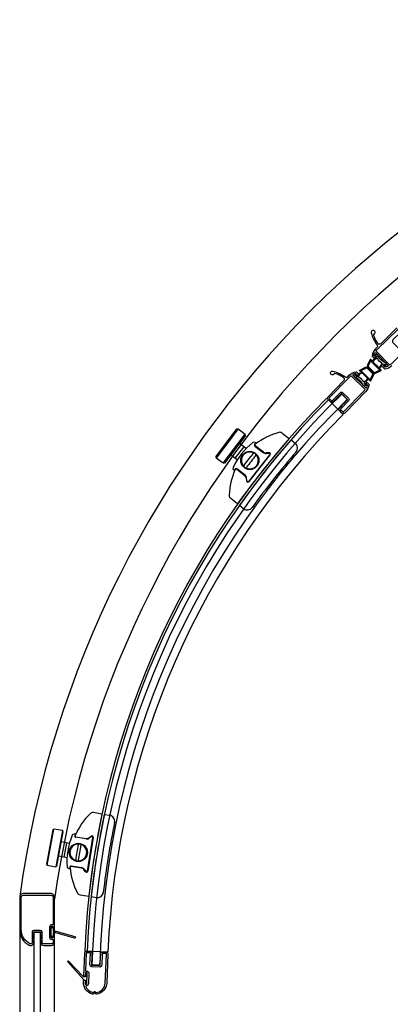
# Model space of a CAD drawing. Header units: millimetres. Extents: x 5046.477 to 5047.25, y 2669.412 to 2670.185.
# Tile 2 of 4: x 5046.478 to 5046.67, y 2669.675 to 2670.183. Entities that reach past the tile are written whole.
import ezdxf

# ---------------------------------------------------------------- set-up
doc = ezdxf.new("R2010")
doc.units = ezdxf.units.MM
doc.layers.add('SANINDUSA', color=3, linetype='Continuous')

msp = doc.modelspace()

# ---------------------------------------------------------------- linework, layer by layer
at = {"layer": 'SANINDUSA'}
for p, q in [((5046.647286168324, 2669.987251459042), (5046.644494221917, 2669.990115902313)), ((5046.645222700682, 2669.979576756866), (5046.636708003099, 2669.988032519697)), ((5046.579487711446, 2669.957738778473), (5046.590371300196, 2669.972075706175)), ((5046.591071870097, 2669.972171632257), (5046.579583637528, 2669.957038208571)), ((5046.583167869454, 2669.954317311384), (5046.594656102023, 2669.969450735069)), ((5046.594752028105, 2669.968750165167), (5046.583868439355, 2669.954413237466)), ((5046.590371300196, 2669.972075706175), (5046.591071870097, 2669.972171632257)), ((5046.591071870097, 2669.972171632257), (5046.594656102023, 2669.969450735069)), ((5046.594752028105, 2669.968750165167), (5046.594656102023, 2669.969450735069)), ((5046.613780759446, 2669.969920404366), (5046.617320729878, 2669.967125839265)), ((5046.595078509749, 2669.961948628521), (5046.5915957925, 2669.964592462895)), ((5046.599675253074, 2669.96323442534), (5046.603920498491, 2669.959883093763)), ((5046.599760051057, 2669.965078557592), (5046.6001983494, 2669.964732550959)), ((5046.604037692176, 2669.960031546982), (5046.599792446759, 2669.963382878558)), ((5046.617315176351, 2669.967119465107), (5046.617320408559, 2669.967126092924)), ((5046.618275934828, 2669.966371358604), (5046.620525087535, 2669.964595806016)), ((5046.590453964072, 2669.95605665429), (5046.587067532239, 2669.958627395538)), ((5046.593879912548, 2669.962858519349), (5046.589351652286, 2669.956893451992)), ((5046.607335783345, 2669.958835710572), (5046.596437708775, 2669.945030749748)), ((5046.596587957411, 2669.944898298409), (5046.60748603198, 2669.958703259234)), ((5046.606854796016, 2669.959832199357), (5046.605363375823, 2669.959656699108)), ((5046.605393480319, 2669.959466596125), (5046.606884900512, 2669.959642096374)), ((5046.579487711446, 2669.957738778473), (5046.579583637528, 2669.957038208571)), ((5046.583167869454, 2669.954317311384), (5046.579583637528, 2669.957038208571)), ((5046.583868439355, 2669.954413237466), (5046.583167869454, 2669.954317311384)), ((5046.589044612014, 2669.950604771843), (5046.588606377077, 2669.950950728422)), ((5046.590249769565, 2669.951295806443), (5046.594495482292, 2669.947944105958)), ((5046.594626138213, 2669.948109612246), (5046.590380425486, 2669.951461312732)), ((5046.595167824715, 2669.946741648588), (5046.595343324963, 2669.945250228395)), ((5046.595548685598, 2669.945282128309), (5046.595373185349, 2669.946773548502)), ((5046.590676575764, 2669.933375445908), (5046.58713692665, 2669.93616975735)), ((5046.591631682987, 2669.932621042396), (5046.593880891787, 2669.930845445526)), ((5046.520669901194, 2669.773125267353), (5046.516216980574, 2669.773838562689)), ((5046.5218717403, 2669.772933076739), (5046.524701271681, 2669.772479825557)), ((5046.495271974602, 2669.764980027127), (5046.491934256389, 2669.747292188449)), ((5046.492332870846, 2669.746708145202), (5046.495856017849, 2669.765378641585)), ((5046.495271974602, 2669.764980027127), (5046.495856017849, 2669.765378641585)), ((5046.50027797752, 2669.764544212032), (5046.495856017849, 2669.765378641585)), ((5046.50027797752, 2669.764544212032), (5046.496754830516, 2669.745873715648)), ((5046.497338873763, 2669.746272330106), (5046.500676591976, 2669.763960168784)), ((5046.500676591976, 2669.763960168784), (5046.50027797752, 2669.764544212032)), ((5046.506884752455, 2669.762661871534), (5046.506333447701, 2669.762750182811)), ((5046.512499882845, 2669.760243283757), (5046.507158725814, 2669.761098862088)), ((5046.507192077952, 2669.761307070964), (5046.512533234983, 2669.760451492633)), ((5046.513210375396, 2669.743627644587), (5046.515992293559, 2669.760994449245)), ((5046.516191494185, 2669.760973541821), (5046.513409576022, 2669.743606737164)), ((5046.513873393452, 2669.760770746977), (5046.515089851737, 2669.761651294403)), ((5046.515205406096, 2669.761478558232), (5046.513988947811, 2669.760598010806)), ((5046.503838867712, 2669.757979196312), (5046.499695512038, 2669.758761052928)), ((5046.501124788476, 2669.750870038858), (5046.502513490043, 2669.758229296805)), ((5046.502623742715, 2669.75058718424), (5046.49830681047, 2669.751401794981)), ((5046.491934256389, 2669.747292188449), (5046.492332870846, 2669.746708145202)), ((5046.492332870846, 2669.746708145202), (5046.496754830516, 2669.745873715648)), ((5046.497338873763, 2669.746272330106), (5046.496754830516, 2669.745873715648)), ((5046.503486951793, 2669.744976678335), (5046.504038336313, 2669.74488835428)), ((5046.51009742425, 2669.74524534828), (5046.504756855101, 2669.746100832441)), ((5046.504786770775, 2669.746287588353), (5046.510127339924, 2669.745432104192)), ((5046.51215135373, 2669.743307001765), (5046.511270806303, 2669.74452346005)), ((5046.511431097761, 2669.74463000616), (5046.512311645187, 2669.743413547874)), ((5046.509415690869, 2669.731379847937), (5046.513869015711, 2669.730666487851)), ((5046.513869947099, 2669.730674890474), (5046.513868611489, 2669.730666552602)), ((5046.515070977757, 2669.730474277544), (5046.517900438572, 2669.730021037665)), ((5046.478176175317, 2669.713400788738), (5046.478176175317, 2669.440007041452)), ((5046.496176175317, 2669.440007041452), (5046.496176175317, 2669.707007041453)), ((5046.523731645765, 2669.701721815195), (5046.511742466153, 2669.702231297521)), ((5046.519501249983, 2669.695101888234), (5046.515502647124, 2669.695207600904))]:
    msp.add_line(p, q, dxfattribs=at)
for points in [[(5046.672986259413, 2670.024247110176), (5046.664643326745, 2670.016070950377, -0.4688224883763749), (5046.66311385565, 2670.016226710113, -0.05769488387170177), (5046.661085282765, 2670.020149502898, -0.3118351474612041), (5046.66135833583, 2670.021253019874, 1.797146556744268), (5046.659730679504, 2670.021742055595, 0.08866377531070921), (5046.662729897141, 2670.015375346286, -0.3686029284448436), (5046.662614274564, 2670.014082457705), (5046.661902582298, 2670.01338499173)], [(5046.662973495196, 2670.010445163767, 0.4368825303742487), (5046.662857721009, 2670.010535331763), (5046.661677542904, 2670.01034234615, 0.414213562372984), (5046.661495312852, 2670.010126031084), (5046.661499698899, 2670.010074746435, 0.1989123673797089), (5046.661570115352, 2670.009938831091), (5046.662240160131, 2670.009840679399, -0.2083851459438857), (5046.662307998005, 2670.00979849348, -0.1302921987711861), (5046.662463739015, 2670.009364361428), (5046.662502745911, 2670.008908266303, -0.3234232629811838), (5046.662442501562, 2670.008807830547), (5046.661427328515, 2670.008372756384, 0.1925824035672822), (5046.660692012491, 2670.00763744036), (5046.660455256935, 2670.007085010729, -0.5305984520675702), (5046.660292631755, 2670.007053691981), (5046.659384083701, 2670.007962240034, 0.5072628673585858), (5046.659224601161, 2670.007937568), (5046.657692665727, 2670.004983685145, 0.3269085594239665), (5046.657873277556, 2670.00381619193), (5046.660701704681, 2670.000987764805, 0.3269085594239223), (5046.661869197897, 2670.000807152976), (5046.66482308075, 2670.002339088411, 0.5072628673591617), (5046.664847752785, 2670.00249857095), (5046.66378688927, 2670.003559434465, -0.5305984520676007), (5046.663818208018, 2670.003722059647), (5046.664444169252, 2670.003990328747, 0.1925824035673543), (5046.665074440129, 2670.004620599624), (5046.665506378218, 2670.005628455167, -0.3473749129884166), (5046.66561535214, 2670.005687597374), (5046.666314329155, 2670.005566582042, -0.1103571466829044), (5046.666677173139, 2670.005416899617, -0.2116742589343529), (5046.666719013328, 2670.005347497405), (5046.666809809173, 2670.004626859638, 0.1989123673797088), (5046.666939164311, 2670.004545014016), (5046.666989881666, 2670.004536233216, 0.4142135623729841), (5046.667221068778, 2670.004699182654), (5046.667514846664, 2670.005858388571, 0.4368825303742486), (5046.667434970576, 2670.005981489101, -0.2163535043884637), (5046.662954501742, 2670.010495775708)], [(5046.661902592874, 2670.013385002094, 0.1716209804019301), (5046.660142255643, 2670.009791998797, 0.2265071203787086), (5046.660198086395, 2670.009628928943), (5046.660995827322, 2670.008815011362, 0.4142135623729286), (5046.661561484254, 2670.00880933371), (5046.662046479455, 2670.009284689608, 0.6681786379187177), (5046.661908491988, 2670.00962751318), (5046.661396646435, 2670.009632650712, -0.1989123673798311), (5046.661255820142, 2670.009692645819), (5046.661049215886, 2670.009903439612, -0.2461049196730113), (5046.660995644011, 2670.010081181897, -0.05839122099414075), (5046.661360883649, 2670.011235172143, -0.5279768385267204), (5046.662011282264, 2670.011350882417), (5046.668270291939, 2670.004964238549, -0.5279768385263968), (5046.668141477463, 2670.004316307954, -0.05836320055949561), (5046.666980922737, 2670.003974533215, -0.2461049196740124), (5046.666804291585, 2670.004031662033), (5046.66659758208, 2670.004242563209, -0.1989123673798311), (5046.6665404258, 2670.004384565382), (5046.666545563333, 2670.004896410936, 0.6681786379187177), (5046.666205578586, 2670.005041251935), (5046.665720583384, 2670.004565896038, 0.4142135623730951), (5046.665714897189, 2670.004000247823), (5046.666445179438, 2670.003255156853, 0.2309634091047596), (5046.666775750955, 2670.003137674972, 0.1672346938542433), (5046.670301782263, 2670.004814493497)], [(5046.651244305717, 2669.998715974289, -0.4368825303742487), (5046.651154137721, 2669.998831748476), (5046.651347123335, 2670.00001192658, -0.414213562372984), (5046.6515634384, 2670.000194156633), (5046.65161472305, 2670.000189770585, -0.1989123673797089), (5046.651750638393, 2670.000119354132), (5046.651848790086, 2669.999449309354, 0.2083851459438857), (5046.651890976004, 2669.999381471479, 0.1302921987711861), (5046.652325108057, 2669.99922573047), (5046.652781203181, 2669.999186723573, 0.3234232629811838), (5046.652881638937, 2669.999246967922), (5046.6533167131, 2670.000262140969, -0.1925824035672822), (5046.654052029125, 2670.000997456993), (5046.654604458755, 2670.001234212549, 0.5305984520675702), (5046.654635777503, 2670.00139683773), (5046.65372722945, 2670.002305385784, -0.5072628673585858), (5046.653751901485, 2670.002464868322), (5046.656705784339, 2670.003996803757, -0.3269085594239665), (5046.657873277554, 2670.003816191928), (5046.660701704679, 2670.000987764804, -0.3269085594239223), (5046.660882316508, 2669.999820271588), (5046.659350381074, 2669.996866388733, -0.5072628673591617), (5046.659190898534, 2669.996841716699), (5046.658130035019, 2669.997902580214, 0.5305984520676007), (5046.657967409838, 2669.997871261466), (5046.657699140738, 2669.997245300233, -0.1925824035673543), (5046.65706886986, 2669.996615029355), (5046.656061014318, 2669.996183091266, 0.3473749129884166), (5046.65600187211, 2669.996074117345), (5046.656122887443, 2669.995375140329, 0.1103571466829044), (5046.656272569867, 2669.995012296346, 0.2116742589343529), (5046.656341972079, 2669.994970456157), (5046.657062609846, 2669.994879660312, -0.1989123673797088), (5046.657144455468, 2669.994750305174), (5046.657153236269, 2669.994699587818, -0.4142135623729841), (5046.65699028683, 2669.994468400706), (5046.655831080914, 2669.99417462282, -0.4368825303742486), (5046.655707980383, 2669.994254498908, 0.2163535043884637), (5046.651193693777, 2669.998734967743)], [(5046.648304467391, 2669.99978687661, -0.1716209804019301), (5046.651897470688, 2670.001547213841, -0.2265071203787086), (5046.652060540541, 2670.00149138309), (5046.652874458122, 2670.000693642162, -0.4142135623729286), (5046.652880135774, 2670.000127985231), (5046.652404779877, 2669.999642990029, -0.6681786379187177), (5046.652061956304, 2669.999780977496), (5046.652056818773, 2670.00029282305, 0.1989123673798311), (5046.651996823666, 2670.000433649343), (5046.651786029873, 2670.000640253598, 0.2461049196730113), (5046.651608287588, 2670.000693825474, 0.05839122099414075), (5046.650454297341, 2670.000328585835, 0.5279768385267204), (5046.650338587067, 2669.99967818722), (5046.656725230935, 2669.993419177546, 0.5279768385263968), (5046.657373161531, 2669.993547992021, 0.05836320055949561), (5046.657714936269, 2669.994708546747, 0.2461049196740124), (5046.657657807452, 2669.9948851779), (5046.657446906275, 2669.995091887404, 0.1989123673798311), (5046.657304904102, 2669.995149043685), (5046.656793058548, 2669.995143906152, -0.6681786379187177), (5046.656648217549, 2669.995483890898), (5046.657123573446, 2669.995968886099, -0.4142135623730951), (5046.657689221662, 2669.995974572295), (5046.658434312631, 2669.995244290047, -0.2309634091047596), (5046.658551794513, 2669.994913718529, -0.1672346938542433), (5046.656874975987, 2669.991387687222), (5046.646012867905, 2669.980304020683, -0.4142135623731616), (5046.644598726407, 2669.980289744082), (5046.643340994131, 2669.981522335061, -0.4142306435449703), (5046.643326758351, 2669.98293651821), (5046.644442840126, 2669.984075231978, 0.2881936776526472), (5046.644488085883, 2669.984283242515, -0.628595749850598), (5046.644803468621, 2669.984605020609, 0.2881936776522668), (5046.645010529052, 2669.984654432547), (5046.646542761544, 2669.98621773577, 0.2881936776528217), (5046.646588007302, 2669.986425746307, -0.6285957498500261), (5046.646903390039, 2669.9867475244, 0.2881936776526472), (5046.647110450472, 2669.986796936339), (5046.647386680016, 2669.987078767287, 0.4142135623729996), (5046.647383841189, 2669.987361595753), (5046.644455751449, 2669.990231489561, 0.4142135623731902), (5046.644172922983, 2669.990228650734), (5046.643895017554, 2669.989945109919, 0.2849150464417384), (5046.643848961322, 2669.989739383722, -0.6201736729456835), (5046.643535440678, 2669.989419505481, 0.284915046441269), (5046.643330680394, 2669.989369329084), (5046.641795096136, 2669.987802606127, 0.2849150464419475), (5046.641749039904, 2669.987596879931, -0.6201736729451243), (5046.641435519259, 2669.98727700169, 0.2849150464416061), (5046.641230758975, 2669.987226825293), (5046.640112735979, 2669.986086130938, -0.414196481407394), (5046.6386986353, 2669.986071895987), (5046.637456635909, 2669.987289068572, -0.4142135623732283), (5046.637442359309, 2669.988703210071), (5046.645618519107, 2669.99704614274, 0.4688224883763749), (5046.645462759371, 2669.998575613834, 0.05769488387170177), (5046.641539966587, 2670.000604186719, 0.3118351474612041), (5046.64043644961, 2670.000331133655, -1.797146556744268), (5046.63994741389, 2670.001958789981, -0.08866377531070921), (5046.646314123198, 2669.998959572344, 0.3686029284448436), (5046.64760701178, 2669.99907519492), (5046.648304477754, 2669.999786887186)], [(5046.484626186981, 2669.706802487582, -0.5595519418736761), (5046.48346402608, 2669.706089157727, -0.2824196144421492), (5046.478976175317, 2669.713400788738), (5046.478976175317, 2669.730200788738, -0.414213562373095), (5046.479976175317, 2669.731200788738), (5046.494376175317, 2669.731200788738, -0.414213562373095), (5046.495376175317, 2669.730200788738), (5046.495376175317, 2669.716151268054, -0.4142179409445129), (5046.495176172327, 2669.715951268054), (5046.49467632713, 2669.715951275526, 0.414213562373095), (5046.493576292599, 2669.714851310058), (5046.493576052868, 2669.709407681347, 0.4142135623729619), (5046.494576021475, 2669.708407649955), (5046.495176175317, 2669.708407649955, -0.4142135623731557), (5046.495376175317, 2669.708207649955), (5046.495376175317, 2669.706807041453, -0.414213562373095), (5046.494576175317, 2669.706007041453), (5046.490531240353, 2669.706007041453, -0.4141964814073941), (5046.489731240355, 2669.706806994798), (5046.489731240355, 2669.712207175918, 0.414213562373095), (5046.488931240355, 2669.713007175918), (5046.485426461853, 2669.713007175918, 0.4141964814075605), (5046.484626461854, 2669.712207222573), (5046.484626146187, 2669.706794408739)], [(5046.51123250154, 2669.689407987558), (5046.511737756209, 2669.701232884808, -0.4142056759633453), (5046.512779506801, 2669.702189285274), (5046.514534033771, 2669.702114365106, -0.4142306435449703), (5046.515490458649, 2669.701072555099), (5046.515422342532, 2669.699479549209, 0.2881936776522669), (5046.515527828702, 2669.699294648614, -0.6285957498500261), (5046.515508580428, 2669.69884449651, 0.2881936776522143), (5046.515387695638, 2669.698669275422), (5046.515294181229, 2669.69648228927, 0.28819367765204), (5046.515399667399, 2669.696297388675, -0.6285957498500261), (5046.515380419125, 2669.695847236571, 0.2881936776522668), (5046.515259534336, 2669.695672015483), (5046.515242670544, 2669.695277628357, 0.4142306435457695), (5046.51543395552, 2669.695069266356), (5046.5195302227, 2669.69489435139, 0.4141964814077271), (5046.519738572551, 2669.69508562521), (5046.519755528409, 2669.69548216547, 0.2849150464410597), (5046.519652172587, 2669.695665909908, -0.6201736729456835), (5046.519671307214, 2669.69611340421, 0.2849150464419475), (5046.519789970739, 2669.696287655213), (5046.519883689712, 2669.698479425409, 0.2849150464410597), (5046.519780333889, 2669.698663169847, -0.6201736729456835), (5046.519799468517, 2669.699110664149, 0.284915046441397), (5046.519918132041, 2669.699284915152), (5046.519986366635, 2669.700880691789, -0.414196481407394), (5046.521028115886, 2669.701837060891), (5046.522770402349, 2669.701762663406, -0.4142214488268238), (5046.523726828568, 2669.700720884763), (5046.523086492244, 2669.685734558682, -0.3653825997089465), (5046.517850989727, 2669.680038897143, -0.243385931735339), (5046.517419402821, 2669.680196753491), (5046.517005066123, 2669.680648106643, 0.4142135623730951), (5046.516722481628, 2669.680660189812), (5046.516271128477, 2669.680245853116, -0.2433859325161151), (5046.515827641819, 2669.680125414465, -0.3653648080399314), (5046.511097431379, 2669.686246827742), (5046.511130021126, 2669.687009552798, -0.4142135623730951), (5046.511442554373, 2669.687296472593), (5046.511642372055, 2669.687287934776, -0.4142135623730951), (5046.51192929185, 2669.686975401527), (5046.511896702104, 2669.686212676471, 0.03258210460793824), (5046.511911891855, 2669.685535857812, 0.3765495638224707), (5046.512197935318, 2669.685262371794), (5046.512556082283, 2669.685247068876, 0.4142135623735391), (5046.512868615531, 2669.685533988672), (5046.513096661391, 2669.690872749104, 0.4142135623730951), (5046.512809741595, 2669.691185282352), (5046.512410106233, 2669.691202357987, 0.4142135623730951), (5046.512097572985, 2669.690915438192), (5046.512031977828, 2669.689380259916, -0.4142135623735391), (5046.511719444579, 2669.689093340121), (5046.511519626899, 2669.689101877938, -0.414213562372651), (5046.511232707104, 2669.689414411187)], [(5046.512782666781, 2669.685482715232), (5046.513015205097, 2669.69092500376, 0.4142135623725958), (5046.512823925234, 2669.691133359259), (5046.51242425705, 2669.691150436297, 0.4142135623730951), (5046.512215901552, 2669.690959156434), (5046.512141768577, 2669.689224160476, -0.4142135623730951), (5046.511933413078, 2669.689032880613), (5046.511168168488, 2669.689065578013, -0.1943803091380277), (5046.511031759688, 2669.68912758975), (5046.503408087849, 2669.697146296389, 0.9826972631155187), (5046.502958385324, 2669.696733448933), (5046.511217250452, 2669.687415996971, 0.2034522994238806), (5046.511358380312, 2669.687348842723), (5046.511860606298, 2669.687327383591, -0.4142135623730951), (5046.512051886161, 2669.687119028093), (5046.512010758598, 2669.686156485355, 0.03258210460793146), (5046.512025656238, 2669.685492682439, 0.3765495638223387), (5046.51221635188, 2669.685310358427), (5046.512574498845, 2669.68529505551, 0.4142135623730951), (5046.512782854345, 2669.685486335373)]]:
    msp.add_lwpolyline(points, format="xyb", dxfattribs=at)
for points in [[(5046.66229793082, 2670.012563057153, -0.0392067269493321), (5046.662833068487, 2670.013176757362), (5046.673546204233, 2670.023675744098, -0.4142135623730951), (5046.673829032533, 2670.023672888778), (5046.675049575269, 2670.022427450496, -0.4141794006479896), (5046.675046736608, 2670.022144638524), (5046.670904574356, 2670.018084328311, 0.4141794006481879), (5046.670890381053, 2670.016670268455), (5046.673759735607, 2670.013742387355, 0.4142135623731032), (5046.675173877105, 2670.013728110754), (5046.679316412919, 2670.017787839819, -0.414213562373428), (5046.679599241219, 2670.017784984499), (5046.680828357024, 2670.016530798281, -0.4142135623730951), (5046.680825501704, 2670.016247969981), (5046.670112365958, 2670.005748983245, -0.03920549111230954), (5046.669488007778, 2670.005226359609, -0.3690147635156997), (5046.669099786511, 2670.005260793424), (5046.662324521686, 2670.012174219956, -0.3690147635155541)], [(5046.661055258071, 2670.001341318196, 0.3269085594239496), (5046.661639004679, 2670.001251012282), (5046.663986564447, 2670.002468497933, 0.5072628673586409), (5046.664011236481, 2670.002627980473), (5046.659513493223, 2670.00712572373, 0.5072628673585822), (5046.659354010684, 2670.007101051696), (5046.658136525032, 2670.004753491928, 0.3269085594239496), (5046.658226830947, 2670.00416974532)], [(5046.661059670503, 2670.00747987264), (5046.660701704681, 2670.006644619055), (5046.663377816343, 2670.003968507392), (5046.664286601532, 2670.004357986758, 0.1925824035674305), (5046.664706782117, 2670.004778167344), (5046.665203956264, 2670.005938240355, 0.3818149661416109), (5046.665161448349, 2670.006064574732, -0.1518180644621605), (5046.662909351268, 2670.008468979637, 0.4006661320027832), (5046.662779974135, 2670.008517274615), (5046.661584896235, 2670.008005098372, 0.1925824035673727)], [(5046.649126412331, 2669.999391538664, 0.0392067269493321), (5046.648512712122, 2669.998856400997), (5046.638013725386, 2669.988143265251, 0.4142135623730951), (5046.638016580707, 2669.987860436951), (5046.639262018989, 2669.986639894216, 0.4141794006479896), (5046.639544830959, 2669.986642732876), (5046.643605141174, 2669.990784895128, -0.4141794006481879), (5046.64501920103, 2669.990799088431), (5046.64794708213, 2669.987929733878, -0.4142135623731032), (5046.647961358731, 2669.986515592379), (5046.643901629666, 2669.982373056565, 0.414213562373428), (5046.643904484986, 2669.982090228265), (5046.645158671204, 2669.98086111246, 0.4142135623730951), (5046.645441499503, 2669.98086396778), (5046.655940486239, 2669.991577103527, 0.03920549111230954), (5046.656463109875, 2669.992201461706, 0.3690147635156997), (5046.65642867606, 2669.992589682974), (5046.649515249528, 2669.999364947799, 0.3690147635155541)], [(5046.654209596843, 2670.000629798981), (5046.655044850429, 2670.000987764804), (5046.657720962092, 2669.998311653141), (5046.657331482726, 2669.997402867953, -0.1925824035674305), (5046.656911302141, 2669.996982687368), (5046.655751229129, 2669.99648551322, -0.3818149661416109), (5046.655624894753, 2669.996528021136, 0.1518180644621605), (5046.653220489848, 2669.998780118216, -0.4006661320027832), (5046.65317219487, 2669.99890949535), (5046.653684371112, 2670.00010457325, -0.1925824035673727)], [(5046.660348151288, 2670.000634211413, -0.3269085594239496), (5046.660438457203, 2670.000050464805), (5046.659220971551, 2669.997702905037, -0.5072628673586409), (5046.659061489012, 2669.997678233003), (5046.654563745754, 2670.002175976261, -0.5072628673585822), (5046.654588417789, 2670.0023354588), (5046.656935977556, 2670.003552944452, -0.3269085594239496), (5046.657519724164, 2670.003462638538)], [(5046.488926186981, 2669.707007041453, 0.4142135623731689), (5046.490726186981, 2669.705207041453), (5046.494376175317, 2669.705207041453, 0.4142135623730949), (5046.496176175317, 2669.707007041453), (5046.496176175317, 2669.710907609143, 0.414213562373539), (5046.495876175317, 2669.711207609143), (5046.495676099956, 2669.711207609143, 0.4142043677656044), (5046.495376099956, 2669.710907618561), (5046.495376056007, 2669.709507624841, -0.4142135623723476), (5046.495076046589, 2669.709207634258), (5046.494676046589, 2669.709207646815, -0.4142135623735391), (5046.494376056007, 2669.709507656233), (5046.494376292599, 2669.714851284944, -0.414213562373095), (5046.494676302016, 2669.715151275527), (5046.495076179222, 2669.715151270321, -0.4142097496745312), (5046.495376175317, 2669.714851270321), (5046.495376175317, 2669.713314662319, 0.4142124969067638), (5046.495676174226, 2669.713014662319), (5046.495876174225, 2669.713014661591, 0.4142146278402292), (5046.496176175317, 2669.713314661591), (5046.496176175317, 2669.730200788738, 0.414213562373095), (5046.494376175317, 2669.732000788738), (5046.479976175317, 2669.732000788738, 0.414213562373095), (5046.478176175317, 2669.730200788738), (5046.478176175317, 2669.713400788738, 0.2824196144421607), (5046.483101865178, 2669.705375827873, 0.5595519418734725), (5046.48542618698, 2669.706802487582), (5046.48542618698, 2669.707804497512, -0.2849150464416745), (5046.485537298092, 2669.707983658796, 0.6201736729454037), (5046.485537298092, 2669.708431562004, -0.2849150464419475), (5046.48542618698, 2669.708610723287), (5046.48542618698, 2669.710804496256, -0.2849150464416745), (5046.485537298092, 2669.710983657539, 0.6201736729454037), (5046.485537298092, 2669.711431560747, -0.2849150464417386), (5046.48542618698, 2669.711610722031), (5046.48542618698, 2669.7120069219, -0.4141909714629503), (5046.485626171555, 2669.7122069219), (5046.488726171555, 2669.712207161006, -0.4142361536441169), (5046.488926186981, 2669.712007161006), (5046.488926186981, 2669.711613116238, -0.2881936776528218), (5046.488812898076, 2669.711432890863, 0.6285957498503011), (5046.488812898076, 2669.710982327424, -0.2881936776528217), (5046.488926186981, 2669.710802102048), (5046.488926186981, 2669.708613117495, -0.2881936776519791), (5046.488812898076, 2669.70843289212, 0.6285957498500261), (5046.488812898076, 2669.70798232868, -0.2881936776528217), (5046.488926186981, 2669.707802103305)], [(5046.494676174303, 2669.714579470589), (5046.495076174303, 2669.714579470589, -0.4142135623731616), (5046.495376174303, 2669.714279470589), (5046.495376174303, 2669.712579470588), (5046.496876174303, 2669.712579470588), (5046.506657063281, 2669.709840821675, -0.336331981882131), (5046.506876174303, 2669.709551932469), (5046.506876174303, 2669.709375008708, -0.4966340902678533), (5046.506495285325, 2669.709086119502), (5046.496876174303, 2669.711779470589), (5046.495376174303, 2669.711779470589), (5046.495376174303, 2669.710079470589, -0.414213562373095), (5046.495076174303, 2669.709779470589), (5046.494676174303, 2669.709779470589, -0.4142135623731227), (5046.494376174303, 2669.710079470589), (5046.494376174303, 2669.714279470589, -0.4142135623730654)], [(5046.513663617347, 2669.68539992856, -0.4142135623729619), (5046.512621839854, 2669.684443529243), (5046.51256517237, 2669.684445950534, 0.5461174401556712), (5046.512274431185, 2669.684033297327, 0.2409586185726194), (5046.515860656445, 2669.680938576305, 0.2504808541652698), (5046.516317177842, 2669.681056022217), (5046.516756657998, 2669.681459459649, -0.4142135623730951), (5046.517039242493, 2669.68144737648), (5046.517442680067, 2669.681007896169, 0.250480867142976), (5046.517887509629, 2669.680851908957, 0.3578210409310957), (5046.52228722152, 2669.685768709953), (5046.522927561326, 2669.700755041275, 0.4142135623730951), (5046.522736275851, 2669.700963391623), (5046.520994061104, 2669.701037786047, 0.4141794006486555), (5046.520785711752, 2669.700846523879), (5046.520537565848, 2669.695051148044, -0.4141964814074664), (5046.519495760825, 2669.694094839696), (5046.515400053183, 2669.694269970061, -0.4141964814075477), (5046.514443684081, 2669.695311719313), (5046.514691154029, 2669.701107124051, 0.4141794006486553), (5046.514499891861, 2669.701315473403), (5046.512757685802, 2669.701390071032, 0.4142135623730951), (5046.512549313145, 2669.701198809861), (5046.512165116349, 2669.692213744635, 0.4142227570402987), (5046.512356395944, 2669.692005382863), (5046.512843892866, 2669.691984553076, -0.4142135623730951), (5046.513895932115, 2669.690838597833)]]:
    msp.add_lwpolyline(points, format="xyb", close=True, dxfattribs=at)
msp.add_lwpolyline([(5046.488676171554, 2669.712107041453), (5046.488676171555, 2669.433107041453), (5046.485676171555, 2669.433107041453), (5046.485676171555, 2669.712107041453)], close=True, dxfattribs=at)
for centre, radius in [((5046.596994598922, 2669.955795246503), 0.004699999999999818), ((5046.59699773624, 2669.955791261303), 0.00450000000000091), ((5046.508446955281, 2669.753296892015), 0.004699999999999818), ((5046.508452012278, 2669.753297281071), 0.00450000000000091)]:
    msp.add_circle(centre, radius, dxfattribs=at)
for centre, radius, start, end in [((5047.003276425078, 2669.658413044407), 0.5300013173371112, 97.81123347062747, 172.1836115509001), ((5047.003276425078, 2669.658413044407), 0.5120013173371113, 97.93404177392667, 172.0659582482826), ((5046.942953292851, 2669.683906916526), 0.4276, 134.2656911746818, 178.4856012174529), ((5046.942953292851, 2669.683906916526), 0.4316, 135.1989751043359, 177.5666696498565), ((5046.942953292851, 2669.683906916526), 0.4304000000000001, 135.1989751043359, 177.5666696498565), ((5046.942953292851, 2669.683906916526), 0.4236, 134.2656911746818, 178.4856012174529), ((5046.942953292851, 2669.683906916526), 0.4196, 135.1989751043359, 177.5666696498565), ((5046.621171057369, 2669.936694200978), 0.03481153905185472, 105.2483475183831, 127.8824966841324), ((5046.612541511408, 2669.96835060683), 0.002, 51.7113165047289, 105.2483475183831), ((5046.621177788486, 2669.936702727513), 0.0363115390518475, 128.6149764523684, 154.8036266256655), ((5046.95208226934, 2669.675457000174), 0.444, 138.9352278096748, 144.4863142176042), ((5046.948321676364, 2669.678423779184), 0.438, 138.8970103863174, 144.5241998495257), ((5046.599140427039, 2669.964293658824), 0.001000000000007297, 51.7113165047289, 128.6149764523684), ((5046.600108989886, 2669.963783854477), 0.0007000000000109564, 127.8824967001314, 231.7113165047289), ((5046.621171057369, 2669.936694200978), 0.03481153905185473, 127.8824966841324, 128.6814018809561), ((5046.600102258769, 2669.963775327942), 0.0005, 127.8824966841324, 231.7113165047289), ((5046.621177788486, 2669.936702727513), 0.03501153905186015, 126.8136962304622, 127.8824966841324), ((5046.618666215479, 2669.962241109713), 0.003, 319.2731482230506, 51.7113165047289), ((5046.59699773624, 2669.955791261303), 0.004353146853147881, 60.22923745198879, 223.1933955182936), ((5046.59699773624, 2669.955791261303), 0.004353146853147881, 240.2292374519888, 43.19339551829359), ((5046.948321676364, 2669.678423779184), 0.432, 139.2731482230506, 144.1480526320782), ((5046.59699773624, 2669.955791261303), 0.004496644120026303, 47.61902389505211, 55.80360908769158), ((5046.605159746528, 2669.961452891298), 0.002, 231.7113165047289, 276.7113164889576), ((5046.60515301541, 2669.961444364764), 0.0018, 231.7113165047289, 276.7113164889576), ((5046.606936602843, 2669.959136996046), 0.0007, 321.7113165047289, 96.71131648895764), ((5046.606943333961, 2669.959145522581), 0.0005, 321.7113165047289, 96.71131648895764), ((5046.621171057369, 2669.936694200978), 0.03481153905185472, 155.5359762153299, 178.1742854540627), ((5046.589226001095, 2669.95173562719), 0.0009999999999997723, 154.8036266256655, 231.7113165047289), ((5046.621177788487, 2669.936702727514), 0.03501153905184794, 155.5359762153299, 156.6048403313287), ((5046.589946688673, 2669.950911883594), 0.000700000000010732, 51.7113165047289, 155.5359762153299), ((5046.621171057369, 2669.936694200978), 0.03481153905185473, 154.7105664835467, 155.5359762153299), ((5046.589939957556, 2669.950903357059), 0.0005, 51.7113165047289, 155.5359762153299), ((5046.59699773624, 2669.955791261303), 0.004496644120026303, 227.6190238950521, 235.8036090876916), ((5046.593380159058, 2669.946531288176), 0.0018, 6.711316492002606, 51.7113165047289), ((5046.593386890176, 2669.94653981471), 0.002, 6.711316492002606, 51.7113165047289), ((5046.596038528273, 2669.945332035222), 0.0007, 186.7113164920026, 321.7113165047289), ((5046.596045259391, 2669.945340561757), 0.0005, 186.7113164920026, 321.7113165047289), ((5046.588376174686, 2669.937739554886), 0.002, 178.1742854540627, 231.7113165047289), ((5046.595739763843, 2669.93320014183), 0.003, 231.7113165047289, 324.1480526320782), ((5046.538872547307, 2669.748435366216), 0.03481153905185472, 134.4363659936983, 157.07467527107), ((5046.9551667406, 2669.681755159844), 0.444, 168.1243372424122, 173.6754236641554), ((5046.515900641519, 2669.771863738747), 0.002, 80.89933498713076, 134.4363659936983), ((5046.950437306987, 2669.682514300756), 0.438, 168.08645161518, 173.7136410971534), ((5046.524226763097, 2669.769517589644), 0.003, 348.4625988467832, 80.89933498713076), ((5046.950437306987, 2669.682514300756), 0.432, 168.4625988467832, 173.3375032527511), ((5046.538870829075, 2669.748424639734), 0.0363115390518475, 157.8070248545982, 183.9956750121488), ((5046.506175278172, 2669.76176277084), 0.0009999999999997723, 80.89933498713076, 157.8070248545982), ((5046.507269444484, 2669.761790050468), 0.000700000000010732, 157.07467527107, 260.8993349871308), ((5046.538872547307, 2669.748435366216), 0.03481153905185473, 157.07467527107, 157.9000849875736), ((5046.538870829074, 2669.748424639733), 0.03501153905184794, 156.0058111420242, 157.07467527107), ((5046.507271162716, 2669.76180077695), 0.0005, 157.07467527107, 260.8993349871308), ((5046.512816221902, 2669.762218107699), 0.002, 260.8993349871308, 305.8993349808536), ((5046.512817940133, 2669.76222883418), 0.0018, 260.8993349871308, 305.8993349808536), ((5046.515500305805, 2669.761084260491), 0.0007, 350.8993349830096, 125.8993349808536), ((5046.515498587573, 2669.761073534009), 0.0005, 350.8993349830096, 125.8993349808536), ((5046.508452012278, 2669.753297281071), 0.004353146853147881, 89.417255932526, 252.3814140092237), ((5046.508452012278, 2669.753297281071), 0.004353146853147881, 269.417255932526, 72.38141400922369), ((5046.508452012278, 2669.753297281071), 0.004496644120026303, 76.8070423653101, 84.99162756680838), ((5046.503645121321, 2669.745964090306), 0.001000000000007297, 183.9956750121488, 260.8993349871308), ((5046.504676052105, 2669.745596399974), 0.0007000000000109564, 80.89933498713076, 184.7281547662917), ((5046.538870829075, 2669.748424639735), 0.03501153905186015, 184.7281547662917, 185.7969552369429), ((5046.538872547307, 2669.748435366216), 0.03481153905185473, 183.9292495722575, 184.7281547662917), ((5046.504677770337, 2669.745607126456), 0.0005, 80.89933498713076, 184.7281547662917), ((5046.538872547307, 2669.748435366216), 0.03481153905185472, 184.7281547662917, 207.3623039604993), ((5046.508452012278, 2669.753297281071), 0.004496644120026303, 256.8070423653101, 264.9916275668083), ((5046.5098127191, 2669.743468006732), 0.0018, 35.89933495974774, 80.89933498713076), ((5046.509811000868, 2669.74345728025), 0.002, 35.89933495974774, 80.89933498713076), ((5046.512718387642, 2669.743717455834), 0.0007, 215.8993349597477, 350.8993349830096), ((5046.51271666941, 2669.743706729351), 0.0005, 215.8993349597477, 350.8993349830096), ((5046.509732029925, 2669.733354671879), 0.002, 207.3623039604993, 260.8993349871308), ((5046.518374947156, 2669.732983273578), 0.003, 260.8993349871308, 353.3375032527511)]:
    msp.add_arc(centre, radius, start, end, dxfattribs=at)
at = {"layer": 'SANINDUSA', "extrusion": (0, 0, -1)}
for centre, major_axis, ratio, start_param, end_param in [((5046.59656531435, 2669.956132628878), (-0.00463460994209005, -0.005870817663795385), 0.03489949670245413, 1.036096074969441, 2.105496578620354), ((5046.597430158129, 2669.955449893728), (0.004634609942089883, 0.005870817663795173), 0.03489949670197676, 1.03609607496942, 2.105496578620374)]:
    msp.add_ellipse(centre, major_axis=major_axis, ratio=ratio, start_param=start_param, end_param=end_param, dxfattribs=at)
at = {"layer": 'SANINDUSA'}
for centre, major_axis, ratio, start_param, end_param in [((5046.507908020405, 2669.753384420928), (0.001183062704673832, 0.007385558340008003), 0.03489949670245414, 1.036096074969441, 2.105496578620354), ((5046.508996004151, 2669.753210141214), (-0.001183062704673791, -0.007385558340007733), 0.03489949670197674, 1.03609607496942, 2.105496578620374)]:
    msp.add_ellipse(centre, major_axis=major_axis, ratio=ratio, start_param=start_param, end_param=end_param, dxfattribs=at)
for points, knots in [([(5046.599159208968, 2669.959569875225), (5046.599138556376, 2669.959562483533), (5046.599118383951, 2669.959554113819), (5046.599098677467, 2669.959544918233), (5046.599071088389, 2669.959532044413), (5046.599044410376, 2669.959517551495), (5046.599018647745, 2669.959501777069), (5046.598982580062, 2669.959479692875), (5046.598948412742, 2669.959455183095), (5046.598915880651, 2669.959428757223), (5046.598870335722, 2669.959391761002), (5046.598827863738, 2669.959350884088), (5046.598788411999, 2669.95930716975), (5046.598775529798, 2669.95929289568), (5046.598762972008, 2669.959278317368), (5046.598750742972, 2669.95926346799)], [-0.5867559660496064, -0.5867559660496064, -0.5867559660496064, -0.5867559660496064, -0.5134114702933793, -0.5134114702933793, -0.5134114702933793, -0.4107291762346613, -0.4107291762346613, -0.4107291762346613, -0.2669739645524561, -0.2669739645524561, -0.2669739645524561, -0.0657166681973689, -0.0657166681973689, -0.0657166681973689, 2.109156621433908e-13, 2.109156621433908e-13, 2.109156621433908e-13, 2.109156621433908e-13]), ([(5046.599524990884, 2669.959510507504), (5046.599512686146, 2669.959518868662), (5046.599500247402, 2669.959527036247), (5046.599487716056, 2669.959534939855), (5046.599449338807, 2669.959559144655), (5046.599410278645, 2669.959581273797), (5046.59936964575, 2669.959595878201), (5046.599340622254, 2669.959606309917), (5046.599310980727, 2669.95961267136), (5046.599279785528, 2669.959611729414), (5046.599257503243, 2669.959611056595), (5046.599234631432, 2669.959606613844), (5046.599210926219, 2669.959597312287), (5046.599193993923, 2669.959590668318), (5046.599176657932, 2669.959581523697), (5046.599159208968, 2669.959569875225)], [0, 0, 0, 0, 0.04315553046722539, 0.04315553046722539, 0.04315553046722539, 0.1753193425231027, 0.1753193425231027, 0.1753193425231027, 0.2697220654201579, 0.2697220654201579, 0.2697220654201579, 0.3371525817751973, 0.3371525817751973, 0.3371525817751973, 0.3853172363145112, 0.3853172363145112, 0.3853172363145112, 0.3853172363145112]), ([(5046.599968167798, 2669.958302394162), (5046.599979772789, 2669.958317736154), (5046.599991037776, 2669.958333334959), (5046.600001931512, 2669.958349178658), (5046.600035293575, 2669.958397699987), (5046.600065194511, 2669.958448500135), (5046.600090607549, 2669.95850138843), (5046.600108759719, 2669.958539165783), (5046.600124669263, 2669.958578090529), (5046.600137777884, 2669.958618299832), (5046.600147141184, 2669.958647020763), (5046.6001550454, 2669.958676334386), (5046.600161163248, 2669.958706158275), (5046.600165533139, 2669.958727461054), (5046.600168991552, 2669.9587490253), (5046.600171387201, 2669.958770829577)], [-0.5867553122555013, -0.5867553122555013, -0.5867553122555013, -0.5867553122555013, -0.5210387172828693, -0.5210387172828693, -0.5210387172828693, -0.3197816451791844, -0.3197816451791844, -0.3197816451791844, -0.1760265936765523, -0.1760265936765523, -0.1760265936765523, -0.07334441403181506, -0.07334441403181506, -0.07334441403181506, 1.401041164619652e-13, 1.401041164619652e-13, 1.401041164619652e-13, 1.401041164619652e-13]), ([(5046.600171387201, 2669.958770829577), (5046.600178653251, 2669.958790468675), (5046.60018352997, 2669.958809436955), (5046.600186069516, 2669.958827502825), (5046.60018962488, 2669.958852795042), (5046.600188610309, 2669.958876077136), (5046.600184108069, 2669.958897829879), (5046.600177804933, 2669.958928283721), (5046.600164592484, 2669.958955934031), (5046.600147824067, 2669.958981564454), (5046.600124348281, 2669.959017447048), (5046.600093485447, 2669.959050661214), (5046.600061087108, 2669.959082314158), (5046.600050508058, 2669.959092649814), (5046.600039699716, 2669.959102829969), (5046.600028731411, 2669.959112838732)], [0, 0, 0, 0, 0.04807354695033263, 0.04807354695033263, 0.04807354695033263, 0.1153765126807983, 0.1153765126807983, 0.1153765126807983, 0.2096006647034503, 0.2096006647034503, 0.2096006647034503, 0.341514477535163, 0.341514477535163, 0.341514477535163, 0.3845883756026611, 0.3845883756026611, 0.3845883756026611, 0.3845883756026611]), ([(5046.593824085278, 2669.952811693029), (5046.59381681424, 2669.952792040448), (5046.593811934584, 2669.952773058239), (5046.593809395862, 2669.952754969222), (5046.593805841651, 2669.952729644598), (5046.593806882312, 2669.952706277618), (5046.593811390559, 2669.9526845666), (5046.593817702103, 2669.952654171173), (5046.59383075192, 2669.952626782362), (5046.593847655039, 2669.952600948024), (5046.593871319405, 2669.952564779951), (5046.593901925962, 2669.952531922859), (5046.593934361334, 2669.952500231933), (5046.593944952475, 2669.952489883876), (5046.593955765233, 2669.952479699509), (5046.593966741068, 2669.952469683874)], [0, 0, 0, 0, 0.0481065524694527, 0.0481065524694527, 0.0481065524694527, 0.1154557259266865, 0.1154557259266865, 0.1154557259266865, 0.2097445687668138, 0.2097445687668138, 0.2097445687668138, 0.341748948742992, 0.341748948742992, 0.341748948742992, 0.3848524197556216, 0.3848524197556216, 0.3848524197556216, 0.3848524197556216]), ([(5046.594027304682, 2669.953280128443), (5046.594014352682, 2669.953263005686), (5046.594001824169, 2669.953245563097), (5046.593989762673, 2669.953227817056), (5046.593972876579, 2669.953202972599), (5046.593956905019, 2669.953177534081), (5046.593941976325, 2669.953151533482), (5046.593921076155, 2669.953115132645), (5046.593902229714, 2669.953077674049), (5046.593885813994, 2669.953039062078), (5046.593862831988, 2669.952985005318), (5046.593844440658, 2669.952928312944), (5046.593832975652, 2669.952869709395), (5046.593829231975, 2669.952850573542), (5046.59382623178, 2669.952831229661), (5046.593824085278, 2669.952811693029)], [-0.5867553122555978, -0.5867553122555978, -0.5867553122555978, -0.5867553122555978, -0.5134108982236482, -0.5134108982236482, -0.5134108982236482, -0.4107287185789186, -0.4107287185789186, -0.4107287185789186, -0.2669736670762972, -0.2669736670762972, -0.2669736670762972, -0.06571659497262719, -0.06571659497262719, -0.06571659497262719, 0, 0, 0, 0]), ([(5046.594470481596, 2669.952072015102), (5046.594484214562, 2669.952062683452), (5046.594498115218, 2669.952053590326), (5046.594512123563, 2669.952044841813), (5046.594531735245, 2669.952032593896), (5046.594551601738, 2669.952020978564), (5046.59457166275, 2669.952010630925), (5046.594599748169, 2669.951996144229), (5046.594628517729, 2669.951983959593), (5046.59465813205, 2669.951976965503), (5046.594699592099, 2669.951967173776), (5046.59474315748, 2669.951967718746), (5046.594789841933, 2669.9519873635), (5046.594805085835, 2669.951993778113), (5046.594820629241, 2669.95200221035), (5046.594836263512, 2669.952012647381)], [-3.745983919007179e-13, -3.745983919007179e-13, -3.745983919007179e-13, -3.745983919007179e-13, 0.04816465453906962, 0.04816465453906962, 0.04816465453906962, 0.1155951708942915, 0.1155951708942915, 0.1155951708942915, 0.2099978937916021, 0.2099978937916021, 0.2099978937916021, 0.3421617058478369, 0.3421617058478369, 0.3421617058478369, 0.3853172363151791, 0.3853172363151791, 0.3853172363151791, 0.3853172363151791]), ([(5046.594836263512, 2669.952012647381), (5046.594856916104, 2669.952020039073), (5046.594877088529, 2669.952028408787), (5046.594896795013, 2669.952037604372), (5046.594924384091, 2669.952050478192), (5046.594951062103, 2669.952064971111), (5046.594976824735, 2669.952080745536), (5046.595012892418, 2669.952102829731), (5046.595047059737, 2669.952127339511), (5046.59507959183, 2669.952153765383), (5046.595125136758, 2669.952190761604), (5046.595167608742, 2669.952231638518), (5046.595207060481, 2669.952275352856), (5046.595219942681, 2669.952289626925), (5046.595232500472, 2669.952304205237), (5046.595244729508, 2669.952319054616)], [-0.5867559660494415, -0.5867559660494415, -0.5867559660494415, -0.5867559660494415, -0.5134114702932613, -0.5134114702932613, -0.5134114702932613, -0.410729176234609, -0.410729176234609, -0.410729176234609, -0.2669739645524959, -0.2669739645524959, -0.2669739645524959, -0.06571666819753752, -0.06571666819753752, -0.06571666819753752, 0, 0, 0, 0]), ([(5046.508289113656, 2669.757183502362), (5046.508292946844, 2669.757204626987), (5046.508297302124, 2669.757225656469), (5046.508302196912, 2669.75724654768), (5046.508309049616, 2669.757275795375), (5046.508316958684, 2669.757304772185), (5046.50832598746, 2669.757333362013), (5046.508338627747, 2669.75737338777), (5046.508353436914, 2669.757412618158), (5046.508370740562, 2669.757450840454), (5046.50839496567, 2669.757504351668), (5046.508424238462, 2669.75755626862), (5046.508459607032, 2669.757604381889), (5046.508471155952, 2669.757620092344), (5046.508483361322, 2669.757635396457), (5046.508496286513, 2669.75765020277)], [-0.5867553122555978, -0.5867553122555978, -0.5867553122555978, -0.5867553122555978, -0.5134108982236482, -0.5134108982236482, -0.5134108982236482, -0.4107287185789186, -0.4107287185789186, -0.4107287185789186, -0.2669736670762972, -0.2669736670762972, -0.2669736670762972, -0.06571659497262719, -0.06571659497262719, -0.06571659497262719, 0, 0, 0, 0]), ([(5046.508496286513, 2669.75765020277), (5046.508505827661, 2669.757668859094), (5046.508516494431, 2669.75768530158), (5046.508528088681, 2669.757699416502), (5046.508544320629, 2669.757719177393), (5046.508562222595, 2669.757734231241), (5046.50858125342, 2669.757745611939), (5046.508607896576, 2669.757761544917), (5046.508636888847, 2669.757770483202), (5046.508667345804, 2669.75777553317), (5046.508709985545, 2669.757782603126), (5046.508754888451, 2669.757782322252), (5046.508800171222, 2669.757779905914), (5046.508814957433, 2669.757779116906), (5046.50882977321, 2669.757778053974), (5046.508844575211, 2669.757776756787)], [0, 0, 0, 0, 0.0481065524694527, 0.0481065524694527, 0.0481065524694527, 0.1154557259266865, 0.1154557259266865, 0.1154557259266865, 0.2097445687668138, 0.2097445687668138, 0.2097445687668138, 0.341748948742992, 0.341748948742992, 0.341748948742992, 0.3848524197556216, 0.3848524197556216, 0.3848524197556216, 0.3848524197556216]), ([(5046.509478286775, 2669.757675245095), (5046.509494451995, 2669.757671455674), (5046.509510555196, 2669.757667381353), (5046.509526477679, 2669.75766299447), (5046.509548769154, 2669.757656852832), (5046.509570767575, 2669.757650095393), (5046.509591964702, 2669.757642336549), (5046.50962164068, 2669.757631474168), (5046.509650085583, 2669.757618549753), (5046.509675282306, 2669.757601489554), (5046.509710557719, 2669.757577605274), (5046.509739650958, 2669.757545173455), (5046.509756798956, 2669.75749751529), (5046.509762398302, 2669.757481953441), (5046.509766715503, 2669.75746480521), (5046.509769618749, 2669.757446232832)], [-3.745983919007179e-13, -3.745983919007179e-13, -3.745983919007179e-13, -3.745983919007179e-13, 0.04816465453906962, 0.04816465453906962, 0.04816465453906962, 0.1155951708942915, 0.1155951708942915, 0.1155951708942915, 0.2099978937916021, 0.2099978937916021, 0.2099978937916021, 0.3421617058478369, 0.3421617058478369, 0.3421617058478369, 0.3853172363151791, 0.3853172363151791, 0.3853172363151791, 0.3853172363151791]), ([(5046.509769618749, 2669.757446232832), (5046.509778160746, 2669.757426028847), (5046.509785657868, 2669.75740551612), (5046.509792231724, 2669.757384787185), (5046.509801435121, 2669.757355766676), (5046.509808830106, 2669.757326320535), (5046.509814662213, 2669.757296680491), (5046.509822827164, 2669.757255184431), (5046.509827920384, 2669.757213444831), (5046.509830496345, 2669.757171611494), (5046.50983410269, 2669.757113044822), (5046.509832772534, 2669.757054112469), (5046.50982730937, 2669.756995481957), (5046.50982552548, 2669.7569763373), (5046.509823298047, 2669.756957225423), (5046.509820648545, 2669.756938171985)], [-0.5867559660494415, -0.5867559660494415, -0.5867559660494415, -0.5867559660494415, -0.5134114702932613, -0.5134114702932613, -0.5134114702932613, -0.410729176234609, -0.410729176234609, -0.410729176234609, -0.2669739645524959, -0.2669739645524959, -0.2669739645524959, -0.06571666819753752, -0.06571666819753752, -0.06571666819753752, 0, 0, 0, 0]), ([(5046.507134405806, 2669.749148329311), (5046.507125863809, 2669.749168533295), (5046.507118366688, 2669.749189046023), (5046.507111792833, 2669.749209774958), (5046.507102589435, 2669.749238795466), (5046.507095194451, 2669.749268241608), (5046.507089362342, 2669.749297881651), (5046.507081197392, 2669.749339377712), (5046.507076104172, 2669.749381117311), (5046.507073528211, 2669.749422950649), (5046.507069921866, 2669.749481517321), (5046.507071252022, 2669.749540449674), (5046.507076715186, 2669.749599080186), (5046.507078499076, 2669.749618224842), (5046.507080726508, 2669.749637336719), (5046.507083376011, 2669.749656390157)], [-0.5867559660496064, -0.5867559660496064, -0.5867559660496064, -0.5867559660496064, -0.5134114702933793, -0.5134114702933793, -0.5134114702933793, -0.4107291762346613, -0.4107291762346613, -0.4107291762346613, -0.2669739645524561, -0.2669739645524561, -0.2669739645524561, -0.0657166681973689, -0.0657166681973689, -0.0657166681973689, 2.109156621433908e-13, 2.109156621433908e-13, 2.109156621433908e-13, 2.109156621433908e-13]), ([(5046.508614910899, 2669.749411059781), (5046.508611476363, 2669.749392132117), (5046.508607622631, 2669.749373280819), (5046.508603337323, 2669.749354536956), (5046.508590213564, 2669.749297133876), (5046.508573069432, 2669.749240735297), (5046.50855135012, 2669.749186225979), (5046.508535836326, 2669.749147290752), (5046.508517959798, 2669.749109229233), (5046.508497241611, 2669.749072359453), (5046.508482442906, 2669.749046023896), (5046.508466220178, 2669.749020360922), (5046.508448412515, 2669.748995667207), (5046.508435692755, 2669.748978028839), (5046.508422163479, 2669.748960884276), (5046.508407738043, 2669.748944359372)], [-0.5867553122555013, -0.5867553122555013, -0.5867553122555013, -0.5867553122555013, -0.5210387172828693, -0.5210387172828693, -0.5210387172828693, -0.3197816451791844, -0.3197816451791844, -0.3197816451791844, -0.1760265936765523, -0.1760265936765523, -0.1760265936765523, -0.07334441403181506, -0.07334441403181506, -0.07334441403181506, 1.401041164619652e-13, 1.401041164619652e-13, 1.401041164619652e-13, 1.401041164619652e-13]), ([(5046.50742573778, 2669.748919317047), (5046.507411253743, 2669.748922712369), (5046.507396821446, 2669.748926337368), (5046.507382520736, 2669.748930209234), (5046.507338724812, 2669.748942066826), (5046.50729599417, 2669.74895583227), (5046.507257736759, 2669.748975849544), (5046.507230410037, 2669.748990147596), (5046.507205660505, 2669.74900765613), (5046.507185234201, 2669.749031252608), (5046.507170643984, 2669.749048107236), (5046.507158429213, 2669.749067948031), (5046.507149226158, 2669.749091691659), (5046.507142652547, 2669.749108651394), (5046.507137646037, 2669.749127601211), (5046.507134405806, 2669.749148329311)], [0, 0, 0, 0, 0.04315553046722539, 0.04315553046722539, 0.04315553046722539, 0.1753193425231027, 0.1753193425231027, 0.1753193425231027, 0.2697220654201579, 0.2697220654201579, 0.2697220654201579, 0.3371525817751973, 0.3371525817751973, 0.3371525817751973, 0.3853172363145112, 0.3853172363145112, 0.3853172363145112, 0.3853172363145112]), ([(5046.508407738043, 2669.748944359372), (5046.508398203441, 2669.748925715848), (5046.508387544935, 2669.748909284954), (5046.508375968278, 2669.748895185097), (5046.50835976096, 2669.748875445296), (5046.508341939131, 2669.748860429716), (5046.508322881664, 2669.748849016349), (5046.508296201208, 2669.748833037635), (5046.508266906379, 2669.748824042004), (5046.50823669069, 2669.748819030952), (5046.508194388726, 2669.748812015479), (5046.508149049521, 2669.748812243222), (5046.508103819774, 2669.74881465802), (5046.508089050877, 2669.748815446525), (5046.50807424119, 2669.748816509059), (5046.508059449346, 2669.748817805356)], [0, 0, 0, 0, 0.04807354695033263, 0.04807354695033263, 0.04807354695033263, 0.1153765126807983, 0.1153765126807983, 0.1153765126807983, 0.2096006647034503, 0.2096006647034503, 0.2096006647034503, 0.341514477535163, 0.341514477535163, 0.341514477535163, 0.3845883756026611, 0.3845883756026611, 0.3845883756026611, 0.3845883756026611])]:
    msp.add_open_spline(points, degree=3, knots=knots, dxfattribs=at)

doc.saveas('drawing.dxf')
